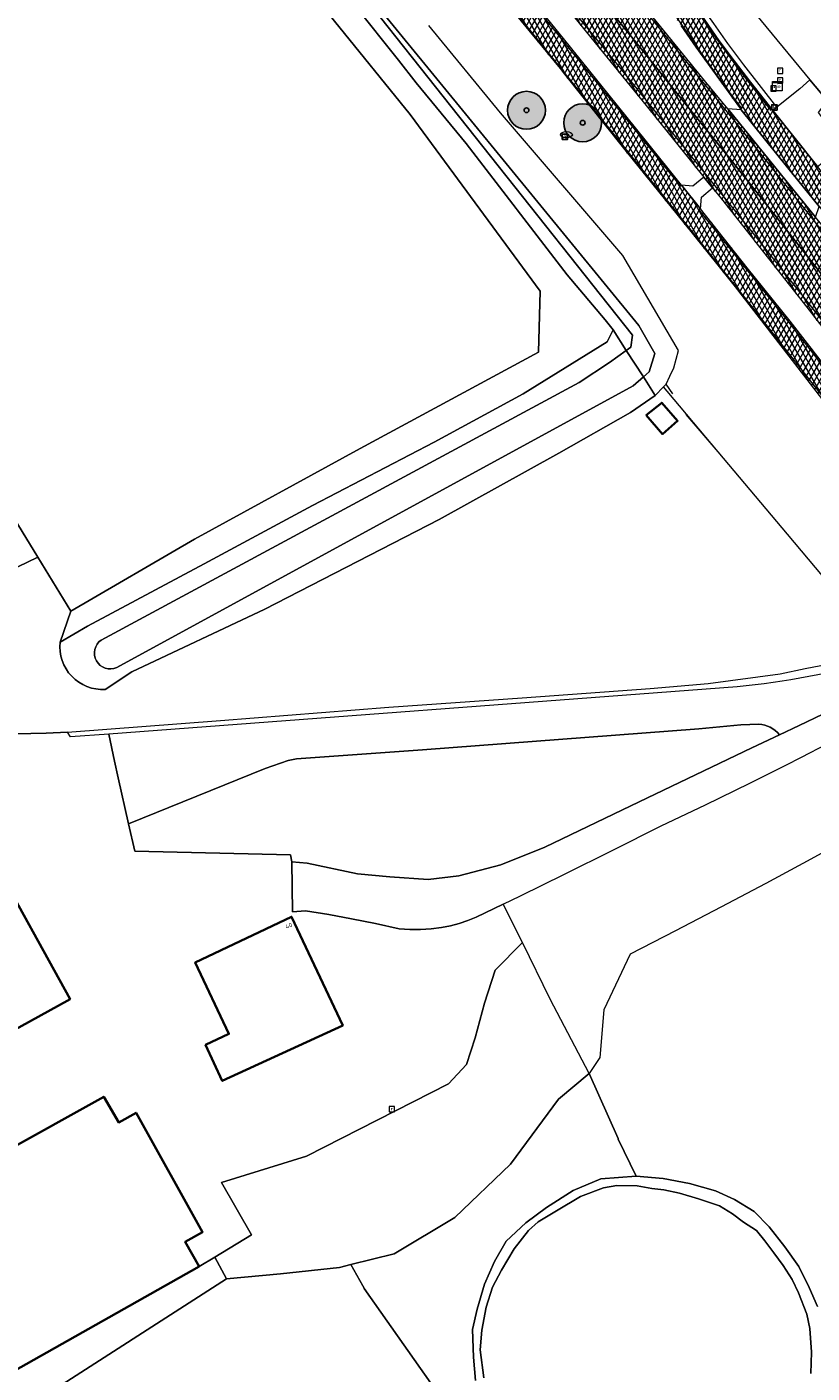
# Model space of a CAD drawing. Header units: metres. Extents: x 101608 to 104514, y 400798 to 405846.
# Tile 56 of 112: x 102473 to 102555, y 404566 to 404708. Entities that reach past the tile are written whole.
import ezdxf
from ezdxf.enums import TextEntityAlignment as Align

# ---------------------------------------------------------------- set-up
doc = ezdxf.new("R2010")
doc.units = ezdxf.units.M
for name, color, linetype, lineweight in [('B-WE-GR-BOOM-A', 63, 'Continuous', 25), ('B-WE-GR-BOOM-S', 90, 'Continuous', 25), ('B-WE-GR-BOUWLAND-GV', 80, 'Continuous', 13), ('B-WE-GR-GRAS-GV', 60, 'Continuous', 13), ('B-WE-GR-HOUTWAL-GV', 40, 'Continuous', 13), ('B-WE-IE-MEUBILAIR_WEGMEUBILAIR-S', 7, 'Continuous', 25), ('B-WE-IE-TERREINAFSCHEIDING_KUNSTMATIG_HEKWERK-G', 20, 'IE-TERREINAFSCHEIDING-KUNSTMATIG', 18), ('B-WE-KL-WATER-S', 170, 'Continuous', 25), ('B-WE-OG-BEBOUWING-GV', 7, 'Continuous', 35), ('B-WE-OG-BEBOUWING-T18', 7, 'Continuous', 18), ('B-WE-OG-BEBOUWING_SCHUUR-GV', 7, 'Continuous', 35), ('B-WE-OG-TERREIN_ERF-GV', 7, 'Continuous', 18), ('B-WE-OG-WATER-GV', 130, 'Continuous', 18), ('B-WE-OG-WATER_SLOOT-GV', 120, 'Continuous', 18), ('B-WE-RI-GWA_KOLK-S', 30, 'Continuous', 25), ('B-WE-RI-GWA_RIOOLPUT-S', 30, 'Continuous', 25), ('B-WE-RI-TERREINKAST-S', 7, 'Continuous', 25), ('B-WE-VH-GESLOTENVERHARDING_ASFALT-A-500', 12, 'Continuous', 18), ('B-WE-VH-KANTVERHARDING-G', 60, 'Continuous', 18), ('B-WE-VH-VERHARDING_ASFALT-GV', 252, 'Continuous', 18), ('B-WE-VH-VERHARDING_BETONSTRAATSTEEN-GV', 252, 'Continuous', 18), ('B-WE-VW-MARKERING_PICTOGRAM-G', 7, 'Continuous', 18)]:
    doc.layers.add(name, color=color, linetype=linetype, lineweight=lineweight)
doc.styles.add('NLCS-ISO', font='NLCS-ISO.ttf')
doc.styles.add('NLCS-ISO-M250-T18', font='NLCS-ISO.ttf', dxfattribs={"height": 0.45})
doc.linetypes.add('IE-TERREINAFSCHEIDING-KUNSTMATIG', pattern='A,4,[82,NLCS.SHX,S=0.75,R=90,X=0,Y=0],4,-2', length=10)
pattern_1 = [(60, (0, 0), (-0.4330127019, 0.25), []), (120, (0, 0), (-0.4330127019, -0.25), [])]

# ---------------------------------------------------------------- blocks, each defined once
blk = doc.blocks.new('SIE-WEG_VERKEERSBORD-SO')
at = {"color": 0, "linetype": 'ByBlock', "lineweight": -2}
blk.add_lwpolyline([(-1.125, -1.125), (1.125, -1.125), (1.125, 1.125), (-1.125, 1.125)], close=True, dxfattribs=at)
at = {"color": 0, "linetype": 'ByBlock', "lineweight": -2, "style": 'NLCS-ISO'}
blk.add_text('vb', height=1.5, dxfattribs=at).set_placement((0, 0), align=Align.MIDDLE_CENTER)
blk = doc.blocks.new('SRI-TERREINKAST-SO')
at = {"color": 0, "linetype": 'ByBlock', "lineweight": 18}
for points in [[(-2, 2), (2, 2), (2, 1.68), (-2, 1.68)], [(-2, 1.52), (2, 1.52), (2, -2), (-2, -2)]]:
    blk.add_lwpolyline(points, close=True, dxfattribs=at)
at = {"color": 0, "linetype": 'ByBlock', "lineweight": 18, "style": 'NLCS-ISO'}
blk.add_text('rio', height=1.5, dxfattribs=at).set_placement((0, 0), align=Align.MIDDLE_CENTER)
blk = doc.blocks.new('SRI-KOLK-SO')
at = {"color": 0, "linetype": 'ByBlock', "lineweight": -2}
blk.add_lwpolyline([(-1.125, -1.125), (1.125, -1.125), (1.125, 1.125), (-1.125, 1.125)], close=True, dxfattribs=at)
at = {"color": 0, "linetype": 'ByBlock', "lineweight": -2, "style": 'NLCS-ISO'}
blk.add_text('k', height=1.5, dxfattribs=at).set_placement((0, 0), align=Align.MIDDLE_CENTER)
blk = doc.blocks.new('SRI-PUT_INSPECTIEPUT_RIOOLPUT-SO')
at = {"color": 0, "linetype": 'ByBlock', "lineweight": 18}
blk.add_lwpolyline([(-1.12, -1.12), (1.12, -1.12), (1.12, 1.12), (-1.12, 1.12)], close=True, dxfattribs=at)
at = {"color": 0, "linetype": 'ByBlock', "lineweight": 18, "style": 'NLCS-ISO'}
blk.add_text('r', height=1.5, dxfattribs=at).set_placement((0, 0.28), align=Align.MIDDLE_CENTER)
blk = doc.blocks.new('SKL-WATER_BRANDKRAAN_BRANDPUT-SO')
at = {"color": 0, "linetype": 'ByBlock', "lineweight": 18}
blk.add_ellipse((0, 0), major_axis=(2.5, 0), ratio=0.54, dxfattribs=at)
at = {"color": 0, "linetype": 'ByBlock', "lineweight": 18, "style": 'NLCS-ISO'}
blk.add_text('bk', height=1.5, dxfattribs=at).set_placement((0.16, 0), align=Align.MIDDLE_CENTER)
blk = doc.blocks.new('SGR-BOOM_01-SO')
at = {"layer": 'B-WE-GR-BOOM-A'}
h = blk.add_hatch(color=256, dxfattribs=at)
h.dxf.hatch_style = 1
edge = h.paths.add_edge_path()
edge.add_arc((0, 0), 2, 0, 360)
at = {"color": 0, "linetype": 'ByBlock', "lineweight": -2}
for radius in [2, 0.25]:
    blk.add_circle((0, 0), radius, dxfattribs=at)

msp = doc.modelspace()

# ---------------------------------------------------------------- hatches: boundary and pattern name
at = {"layer": 'B-WE-VH-GESLOTENVERHARDING_ASFALT-A-500'}
h = msp.add_hatch(dxfattribs=at)
h.set_pattern_fill('AVH-ASFALT-SOD', color=256, scale=0.5, pattern_type=2)
h.set_pattern_definition(pattern_1)
h.paths.add_polyline_path([(102509.077, 404755.513), (102507.218, 404753.96), (102515.708, 404743.772), (102522.513, 404735.448), (102525.056, 404732.192), (102526.954, 404729.779), (102528.411, 404727.731), (102529.139, 404726.682), (102530.131, 404725.253), (102531.778, 404722.773), (102533.407, 404720.287), (102536.159, 404716.037), (102538.405, 404712.567), (102539.892, 404710.419), (102541.567, 404708.006), (102543.149, 404705.714), (102544.909, 404703.29), (102546.071, 404701.643), (102547.914, 404699.135), (102552.842, 404693.006), (102556.124, 404688.94), (102560.931, 404682.986), (102567.714, 404674.143), (102569.7, 404675.675), (102565.419, 404681.237), (102555.948, 404693.138), (102551.235, 404699.043), (102548.89, 404702.034), (102547.173, 404704.287), (102545.57, 404706.429), (102543.681, 404709.136), (102541.797, 404711.78), (102540.537, 404713.634), (102538.497, 404716.758), (102536.274, 404720.152), (102534.746, 404722.68), (102532.996, 404725.17), (102531.209, 404727.692), (102529.377, 404730.21), (102526.82, 404733.56), (102523.909, 404737.313), (102517.458, 404745.371)])
h = msp.add_hatch(dxfattribs=at)
h.set_pattern_fill('AVH-ASFALT-SOD', color=256, scale=0.5, pattern_type=2)
h.set_pattern_definition(pattern_1)
h.paths.add_polyline_path([(102504.01, 404751.281), (102503.786, 404751.095), (102501.623, 404749.288), (102503.963, 404746.486), (102511.53, 404737.295), (102526.559, 404718.845), (102534.07, 404709.616), (102537.857, 404704.965), (102542.284, 404699.422), (102546.441, 404694.335), (102550.965, 404688.672), (102555.453, 404682.983), (102560.733, 404676.222), (102564.343, 404671.543), (102566.653, 404673.325), (102566.874, 404673.495), (102557.074, 404686.187), (102555.748, 404687.821), (102546.502, 404699.217), (102544.522, 404701.657), (102530.638, 404718.736), (102520.507, 404731.122), (102511.611, 404741.965), (102504.141, 404751.123)])
h = msp.add_hatch(dxfattribs=at)
h.set_pattern_fill('AVH-ASFALT-SOD', color=256, scale=0.5, pattern_type=2)
h.set_pattern_definition(pattern_1)
h.paths.add_polyline_path([(102534.07, 404709.616), (102526.559, 404718.845), (102511.53, 404737.295), (102503.963, 404746.486), (102501.623, 404749.288), (102499.23, 404747.29), (102499.042, 404747.133), (102501.87, 404743.701), (102514.249, 404728.534), (102520.852, 404720.474), (102529.939, 404709.381), (102537.888, 404699.589), (102543.993, 404692.019), (102544.902, 404690.892), (102545.835, 404689.736), (102554.823, 404678.345), (102559.918, 404671.763), (102561.68, 404669.488), (102561.992, 404669.729), (102564.343, 404671.543), (102560.733, 404676.222), (102555.453, 404682.983), (102550.965, 404688.672), (102546.441, 404694.335), (102542.284, 404699.422), (102537.857, 404704.965)])
h = msp.add_hatch(dxfattribs=at)
h.set_pattern_fill('AVH-ASFALT-SOD', color=256, scale=0.5, pattern_type=2)
h.set_pattern_definition(pattern_1)
h.paths.add_polyline_path([(102497.238, 404745.626), (102497.143, 404745.546), (102495.651, 404744.301), (102495.515, 404744.187), (102498.837, 404740.153), (102504.67, 404732.916), (102511.706, 404724.245), (102518.188, 404716.483), (102523.758, 404709.65), (102528.831, 404703.47), (102529.153, 404703.067), (102535.783, 404694.741), (102542.591, 404686.306), (102547.279, 404680.481), (102552.955, 404673.174), (102556.148, 404669.029), (102557.988, 404666.641), (102558.151, 404666.766), (102559.729, 404667.984), (102559.879, 404668.099), (102559.4, 404668.733), (102558.079, 404670.429), (102553.091, 404676.837), (102548.562, 404682.476), (102543.636, 404688.676), (102541.638, 404691.178), (102537.788, 404695.961), (102529.193, 404706.634), (102522.882, 404714.395), (102516.619, 404722.024), (102510.87, 404728.962), (102503.846, 404737.605)])

# ---------------------------------------------------------------- linework, layer by layer
at = {"layer": 'B-WE-GR-BOUWLAND-GV', "flags": 128}
msp.add_lwpolyline([(102389.397, 404677.238), (102437.341, 404704.958), (102450.888, 404686.776), (102466.753, 404663.425), (102473.774, 404652.002), (102477.27, 404646.313), (102490.282, 404653.889), (102507.751, 404663.425), (102526.557, 404673.586), (102526.735, 404680.003), (102513.009, 404698.63), (102497.056, 404718.327)], dxfattribs=at)
at = {"layer": 'B-WE-GR-GRAS-GV', "flags": 128}
for points in [[(102497.056, 404718.327), (102513.009, 404698.63), (102526.735, 404680.003), (102526.557, 404673.586), (102507.751, 404663.425), (102490.282, 404653.889), (102477.27, 404646.313), (102476.139, 404643.029), (102479.024, 404644.713), (102491.322, 404651.286), (102502.722, 404657.426), (102515.567, 404664.111), (102524.921, 404669.198), (102533.779, 404674.693), (102534.22, 404675.529), (102534.415, 404675.94), (102533.596, 404677.011), (102529.559, 404681.741), (102518.943, 404695.563), (102513.67, 404701.977), (102511.801, 404704.366), (102507.192, 404710.114)], [(102400.689, 404662.278), (102435.035, 404681.444), (102459.63, 404637.369), (102461.428, 404635.439), (102462.408, 404633.88), (102464.725, 404633.456), (102469.805, 404633.345), (102474.64, 404633.456), (102476.912, 404633.56), (102493.039, 404634.778), (102510.778, 404636.197), (102524.839, 404637.17), (102538.321, 404638.142), (102544.445, 404638.694), (102552.014, 404639.693), (102554.668, 404640.244), (102562.39, 404641.739), (102562.189, 404643.22), (102557.951, 404648.268), (102552.803, 404654.394)], [(102552.803, 404654.394), (102545.49, 404663.104), (102540.099, 404669.491), (102539.713, 404669.937), (102538.847, 404669.037), (102536.258, 404667.248), (102528.704, 404662.934), (102516.064, 404655.94), (102497.699, 404646.514), (102483.685, 404639.914), (102480.877, 404638.055)], [(102549.782, 404634.377), (102547.87, 404634.338), (102543.455, 404633.904), (102514.322, 404631.697), (102501.037, 404630.751), (102500.15, 404630.573), (102497.745, 404629.706), (102483.337, 404623.898), (102483.986, 404621.008), (102500.412, 404620.617), (102500.558, 404619.899), (102502.178, 404619.728), (102507.462, 404618.626), (102510.882, 404618.322), (102514.915, 404618.032), (102518.139, 404618.424), (102522.576, 404619.571), (102527.218, 404621.444), (102537.174, 404626.213)], [(102537.174, 404626.213), (102549.04, 404631.897), (102551.944, 404633.275)], [(102559.986, 404622.757), (102555.262, 404620.168), (102550.519, 404617.613), (102545.764, 404615.096), (102540.99, 404612.614), (102536.199, 404610.167), (102533.426, 404604.283), (102533.01, 404599.261), (102531.892, 404597.597), (102534.932, 404590.717), (102534.964, 404590.65), (102536.837, 404586.779), (102539.676, 404586.523), (102542.455, 404585.991), (102545.195, 404585.222), (102547.225, 404584.315), (102549.294, 404583.034), (102550.871, 404581.437), (102552.507, 404579.309), (102553.986, 404577.259), (102555.07, 404575.031), (102555.957, 404573.041)]]:
    msp.add_lwpolyline(points, dxfattribs=at)
at = {"layer": 'B-WE-GR-GRAS-GV'}
msp.add_lwpolyline([(102476.139, 404643.029), (102477.27, 404646.313), (102473.774, 404652.002), (102471.655, 404650.97), (102468.669, 404656.362), (102461.093, 404667.592), (102452.626, 404678.688), (102446.388, 404687.779), (102439.569, 404697.717), (102437.519, 404700.791), (102416.53, 404689.784), (102393.536, 404677.529), (102390.486, 404675.795)], dxfattribs=at)
at = {"layer": 'B-WE-GR-GRAS-GV', "flags": 128}
msp.add_lwpolyline([(102537.886, 404666.948), (102539.541, 404668.264), (102541.219, 404666.344), (102539.627, 404664.952)], close=True, dxfattribs=at)
at = {"layer": 'B-WE-GR-GRAS-GV'}
for points in [[(102480.877, 404638.055, -0.4668026), (102476.139, 404643.029)], [(102551.944, 404633.275, 0.227115), (102549.782, 404634.377)]]:
    msp.add_lwpolyline(points, format="xyb", dxfattribs=at)
at = {"layer": 'B-WE-GR-HOUTWAL-GV', "flags": 128}
for points in [[(102473.375, 404562.913), (102493.653, 404575.955), (102492.443, 404578.248), (102490.792, 404577.248)], [(102490.792, 404577.248), (102471.179, 404566.199)], [(102539.743, 404522.937), (102542.976, 404525.978), (102543.016, 404526.017), (102535.036, 404536.103), (102526.362, 404547.065), (102522.882, 404554.039), (102508.19, 404574.923), (102508.163, 404574.971), (102508.026, 404575.215), (102506.777, 404577.441), (102505.567, 404577.142), (102499.339, 404576.466), (102493.653, 404575.955), (102473.375, 404562.913)]]:
    msp.add_lwpolyline(points, dxfattribs=at)
at = {"layer": 'B-WE-IE-TERREINAFSCHEIDING_KUNSTMATIG_HEKWERK-G', "flags": 128}
for points in [[(102540.706, 404669.188), (102539.991, 404670.226)], [(102564.202, 404641.068), (102562.189, 404643.22), (102557.951, 404648.268), (102552.803, 404654.394), (102545.49, 404663.104), (102542.103, 404667.019)]]:
    msp.add_lwpolyline(points, dxfattribs=at)
at = {"layer": 'B-WE-OG-BEBOUWING-GV', "flags": 128}
for points in [[(102453.481, 404592.338), (102477.171, 404605.421), (102468.906, 404620.387), (102443.076, 404606.123)], [(102471.179, 404566.199), (102490.792, 404577.248)]]:
    msp.add_lwpolyline(points, dxfattribs=at)
msp.add_lwpolyline([(102505.911, 404602.637), (102500.524, 404614.107), (102490.37, 404609.288), (102493.919, 404601.756), (102491.457, 404600.599), (102493.219, 404596.798)], close=True, dxfattribs=at)
at = {"layer": 'B-WE-OG-BEBOUWING-GV'}
msp.add_lwpolyline([(102490.792, 404577.248), (102489.32, 404579.863), (102491.152, 404580.878), (102484.137, 404593.448), (102482.303, 404592.425), (102480.725, 404595.127), (102459.659, 404583.432)], dxfattribs=at)
at = {"layer": 'B-WE-OG-BEBOUWING_SCHUUR-GV', "flags": 128}
msp.add_lwpolyline([(102537.886, 404666.948), (102539.627, 404664.952), (102541.219, 404666.344), (102539.541, 404668.264)], close=True, dxfattribs=at)
at = {"layer": 'B-WE-OG-TERREIN_ERF-GV', "flags": 128}
for points in [[(102543.741, 404716.158), (102555.164, 404702.283), (102557.019, 404700.053)], [(102443.076, 404606.123), (102468.906, 404620.387), (102477.171, 404605.421), (102453.481, 404592.338)], [(102519.924, 404565.242), (102519.695, 404567.688), (102519.59, 404570.617), (102520.076, 404572.739), (102520.852, 404575.37), (102521.916, 404577.767), (102523.145, 404579.904), (102525.228, 404581.853), (102527.385, 404583.48), (102530.194, 404585.262), (102533.134, 404586.492), (102536.837, 404586.779), (102534.964, 404590.65), (102534.932, 404590.717), (102531.892, 404597.597), (102528.659, 404594.873), (102523.591, 404588.033), (102517.727, 404582.408), (102511.354, 404578.57), (102506.777, 404577.441), (102508.026, 404575.215), (102508.163, 404574.971), (102508.19, 404574.923), (102522.882, 404554.039)], [(102459.659, 404583.432), (102480.725, 404595.127)]]:
    msp.add_lwpolyline(points, dxfattribs=at)
for points in [[(102537.886, 404666.948), (102539.627, 404664.952), (102541.219, 404666.344), (102539.541, 404668.264)], [(102490.37, 404609.288), (102500.524, 404614.107), (102505.911, 404602.637), (102493.219, 404596.798), (102491.457, 404600.599), (102493.919, 404601.756)], [(102524.863, 404611.401), (102521.974, 404608.476), (102520.875, 404604.989), (102519.883, 404601.348), (102518.967, 404598.524), (102517.054, 404596.511), (102502.094, 404588.88), (102493.135, 404586.111), (102496.315, 404580.592), (102492.443, 404578.248), (102493.653, 404575.955), (102499.339, 404576.466), (102505.567, 404577.142), (102506.777, 404577.441), (102511.354, 404578.57), (102517.727, 404582.408), (102523.591, 404588.033), (102528.659, 404594.873), (102531.892, 404597.597), (102527.783, 404605.403)]]:
    msp.add_lwpolyline(points, close=True, dxfattribs=at)
at = {"layer": 'B-WE-OG-TERREIN_ERF-GV'}
msp.add_lwpolyline([(102480.725, 404595.127), (102482.303, 404592.425), (102484.137, 404593.448), (102491.152, 404580.878), (102489.32, 404579.863), (102490.792, 404577.248), (102492.443, 404578.248), (102496.315, 404580.592), (102493.135, 404586.111), (102502.094, 404588.88), (102517.054, 404596.511), (102518.967, 404598.524), (102519.883, 404601.348), (102520.875, 404604.989), (102521.974, 404608.476), (102524.863, 404611.401), (102522.84, 404615.439), (102519.98, 404614.057), (102519.093, 404613.701), (102518.186, 404613.399), (102517.263, 404613.153), (102516.326, 404612.963), (102515.221, 404612.814), (102514.108, 404612.743), (102512.994, 404612.75), (102511.882, 404612.837), (102509.375, 404613.391), (102506.857, 404613.896), (102504.436, 404614.334), (102502.008, 404614.726), (102500.615, 404614.612), (102500.558, 404619.899), (102500.412, 404620.617), (102483.986, 404621.008), (102483.337, 404623.898), (102482.252, 404628.725), (102481.855, 404630.493), (102481.254, 404633.346), (102477.231, 404633.049), (102476.912, 404633.56), (102474.64, 404633.456), (102469.805, 404633.345)], dxfattribs=at)
at = {"layer": 'B-WE-OG-WATER-GV', "flags": 128}
for points in [[(102504.922, 404715.169), (102536.452, 404675.386), (102536.284, 404674.107), (102535.809, 404673.768), (102537.602, 404670.976), (102538.211, 404671.506), (102538.798, 404673.445), (102537.139, 404676.382), (102505.195, 404715.429)], [(102536.539, 404670.05), (102537.602, 404670.976), (102535.809, 404673.768), (102534.036, 404672.502), (102530.839, 404670.383), (102480.469, 404643.258)], [(102482.088, 404640.36), (102536.539, 404670.05)], [(102555.245, 404565.979), (102555.326, 404568.231), (102555.149, 404570.715), (102554.833, 404572.213), (102553.966, 404574.479), (102553.296, 404575.879), (102552.33, 404577.338), (102551.344, 404578.678), (102550.398, 404579.959), (102549.531, 404581.043), (102548.171, 404581.93), (102547.008, 404582.797), (102545.628, 404583.625), (102543.401, 404584.374), (102541.41, 404584.966), (102539.774, 404585.34), (102538.513, 404585.478), (102536.936, 404585.734), (102534.796, 404585.771), (102533.398, 404585.546), (102530.974, 404584.636), (102528.463, 404583.098), (102526.522, 404581.94), (102525.513, 404581.029), (102523.97, 404579.126), (102522.644, 404576.873), (102521.704, 404575.081), (102521.051, 404572.973), (102520.57, 404570.523), (102520.415, 404568.45), (102520.797, 404565.525)]]:
    msp.add_lwpolyline(points, dxfattribs=at)
at = {"layer": 'B-WE-OG-WATER-GV'}
msp.add_lwpolyline([(102480.469, 404643.258, 0.9168546), (102482.088, 404640.36)], format="xyb", dxfattribs=at)
at = {"layer": 'B-WE-OG-WATER_SLOOT-GV', "flags": 128}
for points in [[(102505.195, 404715.429), (102537.139, 404676.382), (102538.798, 404673.445), (102538.211, 404671.506), (102537.602, 404670.976), (102538.847, 404669.037), (102539.713, 404669.937), (102539.991, 404670.226), (102540.383, 404671.058), (102540.801, 404671.943), (102541.295, 404673.764), (102535.429, 404683.786), (102522.536, 404698.806), (102514.981, 404708.005)], [(102507.192, 404710.114), (102511.801, 404704.366), (102513.67, 404701.977), (102518.943, 404695.563), (102529.559, 404681.741), (102533.596, 404677.011), (102534.415, 404675.94), (102535.809, 404673.768), (102536.284, 404674.107), (102536.452, 404675.386), (102504.922, 404715.169)], [(102390.486, 404675.795), (102393.536, 404677.529), (102416.53, 404689.784), (102437.519, 404700.791), (102439.569, 404697.717), (102446.388, 404687.779), (102452.626, 404678.688), (102461.093, 404667.592), (102468.669, 404656.362), (102471.655, 404650.97), (102473.774, 404652.002), (102466.753, 404663.425), (102450.888, 404686.776), (102437.341, 404704.958), (102389.397, 404677.238)], [(102480.469, 404643.258), (102530.839, 404670.383), (102534.036, 404672.502), (102535.809, 404673.768), (102534.415, 404675.94), (102534.22, 404675.529), (102533.779, 404674.693), (102524.921, 404669.198), (102515.567, 404664.111), (102502.722, 404657.426), (102491.322, 404651.286), (102479.024, 404644.713), (102476.139, 404643.029)], [(102497.699, 404646.514), (102516.064, 404655.94), (102528.704, 404662.934), (102536.258, 404667.248), (102538.847, 404669.037), (102537.602, 404670.976), (102536.539, 404670.05), (102482.088, 404640.36)], [(102480.877, 404638.055), (102483.685, 404639.914), (102497.699, 404646.514)], [(102555.957, 404573.041), (102555.07, 404575.031), (102553.986, 404577.259), (102552.507, 404579.309), (102550.871, 404581.437), (102549.294, 404583.034), (102547.225, 404584.315), (102545.195, 404585.222), (102542.455, 404585.991), (102539.676, 404586.523), (102536.837, 404586.779), (102533.134, 404586.492), (102530.194, 404585.262), (102527.385, 404583.48), (102525.228, 404581.853), (102523.145, 404579.904), (102521.916, 404577.767), (102520.852, 404575.37), (102520.076, 404572.739), (102519.59, 404570.617), (102519.695, 404567.688), (102519.924, 404565.242)], [(102520.797, 404565.525), (102520.415, 404568.45), (102520.57, 404570.523), (102521.051, 404572.973), (102521.704, 404575.081), (102522.644, 404576.873), (102523.97, 404579.126), (102525.513, 404581.029), (102526.522, 404581.94), (102528.463, 404583.098), (102530.974, 404584.636), (102533.398, 404585.546), (102534.796, 404585.771), (102536.936, 404585.734), (102538.513, 404585.478), (102539.774, 404585.34), (102541.41, 404584.966), (102543.401, 404584.374), (102545.628, 404583.625), (102547.008, 404582.797), (102548.171, 404581.93), (102549.531, 404581.043), (102550.398, 404579.959), (102551.344, 404578.678), (102552.33, 404577.338), (102553.296, 404575.879), (102553.966, 404574.479), (102554.833, 404572.213), (102555.149, 404570.715), (102555.326, 404568.231), (102555.245, 404565.979)]]:
    msp.add_lwpolyline(points, dxfattribs=at)
at = {"layer": 'B-WE-OG-WATER_SLOOT-GV'}
for points in [[(102482.088, 404640.36, -0.9168546), (102480.469, 404643.258)], [(102476.139, 404643.029, 0.4668026), (102480.877, 404638.055)]]:
    msp.add_lwpolyline(points, format="xyb", dxfattribs=at)
at = {"layer": 'B-WE-VH-KANTVERHARDING-G', "flags": 128}
msp.add_lwpolyline([(102504.01, 404751.281), (102503.786, 404751.095), (102501.623, 404749.288), (102503.963, 404746.486), (102511.53, 404737.295), (102526.559, 404718.845), (102534.07, 404709.616), (102537.857, 404704.965), (102542.284, 404699.422), (102546.441, 404694.335), (102550.965, 404688.672), (102555.453, 404682.983), (102560.733, 404676.222), (102564.343, 404671.543), (102566.653, 404673.325), (102566.874, 404673.495), (102557.074, 404686.187), (102555.748, 404687.821), (102546.502, 404699.217), (102544.522, 404701.657), (102530.638, 404718.736), (102520.507, 404731.122), (102511.611, 404741.965), (102504.141, 404751.123)], close=True, dxfattribs=at)
for points in [[(102523.758, 404709.65), (102528.831, 404703.47), (102529.153, 404703.067), (102535.783, 404694.741), (102542.591, 404686.306), (102547.279, 404680.481), (102552.955, 404673.174), (102556.148, 404669.029), (102557.988, 404666.641), (102558.151, 404666.766), (102559.729, 404667.984), (102559.879, 404668.099), (102559.4, 404668.733), (102558.079, 404670.429), (102553.091, 404676.837), (102548.562, 404682.476), (102543.636, 404688.676), (102541.638, 404691.178), (102537.788, 404695.961), (102529.193, 404706.634), (102522.882, 404714.395)], [(102529.939, 404709.381), (102537.888, 404699.589), (102543.993, 404692.019), (102544.902, 404690.892), (102545.835, 404689.736), (102554.823, 404678.345), (102559.918, 404671.763), (102561.68, 404669.488), (102561.992, 404669.729), (102564.343, 404671.543), (102560.733, 404676.222), (102555.453, 404682.983), (102550.965, 404688.672), (102546.441, 404694.335), (102542.284, 404699.422), (102537.857, 404704.965), (102534.07, 404709.616)], [(102541.567, 404708.006), (102543.149, 404705.714), (102544.909, 404703.29), (102546.071, 404701.643), (102547.914, 404699.135), (102552.842, 404693.006), (102556.124, 404688.94), (102560.931, 404682.986), (102567.714, 404674.143), (102569.7, 404675.675), (102565.419, 404681.237), (102555.948, 404693.138), (102551.235, 404699.043), (102548.89, 404702.034), (102547.173, 404704.287), (102545.57, 404706.429), (102543.681, 404709.136)]]:
    msp.add_lwpolyline(points, dxfattribs=at)
at = {"layer": 'B-WE-VH-VERHARDING_ASFALT-GV', "flags": 128}
msp.add_lwpolyline([(102504.01, 404751.281), (102503.786, 404751.095), (102501.623, 404749.288), (102503.963, 404746.486), (102511.53, 404737.295), (102526.559, 404718.845), (102534.07, 404709.616), (102537.857, 404704.965), (102542.284, 404699.422), (102546.441, 404694.335), (102550.965, 404688.672), (102555.453, 404682.983), (102560.733, 404676.222), (102564.343, 404671.543), (102566.653, 404673.325), (102566.874, 404673.495), (102557.074, 404686.187), (102555.748, 404687.821), (102546.502, 404699.217), (102544.522, 404701.657), (102530.638, 404718.736), (102520.507, 404731.122), (102511.611, 404741.965), (102504.141, 404751.123)], close=True, dxfattribs=at)
for points in [[(102523.758, 404709.65), (102528.831, 404703.47), (102529.153, 404703.067), (102535.783, 404694.741), (102542.591, 404686.306), (102547.279, 404680.481), (102552.955, 404673.174), (102556.148, 404669.029), (102557.988, 404666.641), (102558.151, 404666.766), (102559.729, 404667.984), (102559.879, 404668.099), (102559.4, 404668.733), (102558.079, 404670.429), (102553.091, 404676.837), (102548.562, 404682.476), (102543.636, 404688.676), (102541.638, 404691.178), (102537.788, 404695.961), (102529.193, 404706.634), (102522.882, 404714.395)], [(102529.939, 404709.381), (102537.888, 404699.589), (102543.993, 404692.019), (102544.902, 404690.892), (102545.835, 404689.736), (102554.823, 404678.345), (102559.918, 404671.763), (102561.68, 404669.488), (102561.992, 404669.729), (102564.343, 404671.543), (102560.733, 404676.222), (102555.453, 404682.983), (102550.965, 404688.672), (102546.441, 404694.335), (102542.284, 404699.422), (102537.857, 404704.965), (102534.07, 404709.616)], [(102541.567, 404708.006), (102543.149, 404705.714), (102544.909, 404703.29), (102546.071, 404701.643), (102547.914, 404699.135), (102552.842, 404693.006), (102556.124, 404688.94), (102560.931, 404682.986), (102567.714, 404674.143), (102569.7, 404675.675), (102565.419, 404681.237), (102555.948, 404693.138), (102551.235, 404699.043), (102548.89, 404702.034), (102547.173, 404704.287), (102545.57, 404706.429), (102543.681, 404709.136)], [(102551.944, 404633.275), (102554.029, 404634.264), (102559.006, 404636.652), (102563.242, 404639.417), (102564.648, 404640.334), (102564.202, 404641.068), (102562.189, 404643.22), (102562.39, 404641.739), (102562.474, 404641.125)], [(102547.492, 404638.324), (102481.254, 404633.346), (102481.855, 404630.493), (102482.252, 404628.725), (102483.337, 404623.898), (102497.745, 404629.706), (102500.15, 404630.573), (102501.037, 404630.751), (102514.322, 404631.697), (102543.455, 404633.904)], [(102559.006, 404636.652), (102554.029, 404634.264), (102551.944, 404633.275), (102549.04, 404631.897), (102537.174, 404626.213), (102527.218, 404621.444), (102522.576, 404619.571), (102518.139, 404618.424), (102514.915, 404618.032), (102510.882, 404618.322), (102507.462, 404618.626), (102502.178, 404619.728), (102500.558, 404619.899), (102500.615, 404614.612), (102502.008, 404614.726), (102504.436, 404614.334), (102506.857, 404613.896), (102509.375, 404613.391), (102511.882, 404612.837), (102512.994, 404612.75), (102514.108, 404612.743), (102515.221, 404612.814), (102516.326, 404612.963), (102517.263, 404613.153), (102518.186, 404613.399), (102519.093, 404613.701), (102519.98, 404614.057), (102522.84, 404615.439), (102524.642, 404616.309), (102529.292, 404618.584), (102534.4, 404621.117), (102539.492, 404623.677), (102544.164, 404625.896), (102548.812, 404628.165), (102552.632, 404630.085), (102554.271, 404630.908), (102559.696, 404633.719)], [(102543.455, 404633.904), (102547.87, 404634.338), (102549.782, 404634.377)]]:
    msp.add_lwpolyline(points, dxfattribs=at)
at = {"layer": 'B-WE-VH-VERHARDING_ASFALT-GV'}
for points in [[(102562.474, 404641.125, -0.0436926), (102547.492, 404638.324)], [(102549.782, 404634.377, -0.227115), (102551.944, 404633.275)]]:
    msp.add_lwpolyline(points, format="xyb", dxfattribs=at)
at = {"layer": 'B-WE-VH-VERHARDING_BETONSTRAATSTEEN-GV', "flags": 128}
for points in [[(102540.537, 404713.634), (102541.797, 404711.78), (102543.681, 404709.136), (102545.57, 404706.429), (102547.173, 404704.287), (102548.89, 404702.034), (102551.235, 404699.043), (102551.666, 404699.39), (102548.201, 404703.875), (102546.493, 404706.115), (102545.018, 404708.216), (102542.854, 404711.259), (102540.966, 404713.93)], [(102556.584, 404698.122), (102556.057, 404698.827), (102557.019, 404700.053), (102555.164, 404702.283), (102554.098, 404701.346), (102551.666, 404699.39), (102551.235, 404699.043), (102555.948, 404693.138), (102556.421, 404693.513), (102558.684, 404695.313)], [(102547.914, 404699.135), (102546.502, 404699.217), (102555.748, 404687.821), (102556.124, 404688.94), (102552.842, 404693.006)], [(102544.902, 404690.892), (102543.993, 404692.019), (102542.804, 404691.068), (102541.638, 404691.178), (102543.636, 404688.676), (102543.722, 404689.93)]]:
    msp.add_lwpolyline(points, close=True, dxfattribs=at)
at = {"layer": 'B-WE-VW-MARKERING_PICTOGRAM-G', "flags": 128}
for points in [[(102502.982, 404762.69), (102509.021, 404755.303), (102517.285, 404745.265), (102523.914, 404737.066), (102526.746, 404733.478), (102529.317, 404730.061), (102531.143, 404727.565), (102532.966, 404724.955), (102534.73, 404722.254), (102536.503, 404719.56), (102538.619, 404716.221), (102540.311, 404713.74), (102541.747, 404711.645), (102543.868, 404708.657), (102545.76, 404705.987), (102547.365, 404703.778), (102548.59, 404702.162), (102551.045, 404699.057)], [(102548.018, 404699.227), (102546.136, 404701.731), (102544.933, 404703.391), (102543.247, 404705.782), (102541.654, 404708.11), (102539.954, 404710.535), (102538.473, 404712.712), (102536.223, 404716.115), (102533.468, 404720.366), (102531.954, 404722.79), (102530.263, 404725.321), (102529.227, 404726.815), (102528.446, 404727.872), (102526.99, 404729.842), (102525.14, 404732.319), (102522.581, 404735.584), (102515.765, 404743.97), (102507.38, 404754.193), (102502.467, 404760.065)], [(102491.54, 404752.343), (102495.273, 404747.821), (102497.143, 404745.546), (102502.281, 404739.29), (102511.228, 404728.296), (102520.011, 404717.629), (102529.014, 404706.54), (102537.644, 404695.862), (102541.44, 404691.151)], [(102503.786, 404751.095), (102504.225, 404750.565), (102509.227, 404744.497), (102513.4, 404739.418), (102517.436, 404734.525), (102522.167, 404728.75), (102531.766, 404717.029), (102536.47, 404711.238), (102542.963, 404703.172), (102547.341, 404697.75), (102554.685, 404688.562), (102560.018, 404681.842), (102565.893, 404674.322), (102566.653, 404673.325)], [(102499.23, 404747.29), (102502.03, 404743.923), (102508.26, 404736.36), (102514.277, 404729.021), (102521.695, 404719.963), (102528.467, 404711.657), (102535.014, 404703.672), (102543.41, 404693.267), (102549.473, 404685.742), (102555.485, 404678.144), (102561.41, 404670.492), (102561.992, 404669.729)], [(102572.689, 404647.486), (102563.172, 404660.212), (102558.151, 404666.766), (102556.272, 404669.219), (102549.26, 404678.16), (102542.651, 404686.454), (102535.878, 404694.869), (102528.94, 404703.482), (102523.87, 404709.737)], [(102537.857, 404704.965), (102534.07, 404709.616)], [(102542.284, 404699.422), (102537.857, 404704.965)], [(102546.441, 404694.335), (102542.284, 404699.422)], [(102550.965, 404688.672), (102546.441, 404694.335)], [(102572.928, 404650.575), (102566, 404659.733), (102559.729, 404667.984), (102558.408, 404669.722), (102552.722, 404677.042), (102546.541, 404684.746), (102543.444, 404688.625)], [(102555.453, 404682.983), (102550.965, 404688.672)]]:
    msp.add_lwpolyline(points, dxfattribs=at)

# ---------------------------------------------------------------- block references
at = {"layer": 'B-WE-GR-BOOM-S'}
for p in [(102525.287, 404699.074), (102531.208, 404697.756)]:
    msp.add_blockref('SGR-BOOM_01-SO', p, dxfattribs=at)
at = {"layer": 'B-WE-IE-MEUBILAIR_WEGMEUBILAIR-S', "xscale": 0.25, "yscale": 0.25, "zscale": 0.25}
msp.add_blockref('SIE-WEG_VERKEERSBORD-SO', (102529.317, 404696.271), dxfattribs=at)
at = {"layer": 'B-WE-KL-WATER-S', "xscale": 0.25, "yscale": 0.25, "zscale": 0.25}
msp.add_blockref('SKL-WATER_BRANDKRAAN_BRANDPUT-SO', (102529.497, 404696.505), dxfattribs=at)
at = {"layer": 'B-WE-RI-GWA_KOLK-S', "xscale": 0.25, "yscale": 0.25, "zscale": 0.25}
msp.add_blockref('SRI-KOLK-SO', (102551.425, 404699.369), dxfattribs=at)
at = {"layer": 'B-WE-RI-GWA_RIOOLPUT-S', "xscale": 0.25, "yscale": 0.25, "zscale": 0.25}
for p in [(102552.01, 404703.244), (102551.316, 404701.385), (102552.017, 404702.22), (102511.107, 404593.816)]:
    msp.add_blockref('SRI-PUT_INSPECTIEPUT_RIOOLPUT-SO', p, dxfattribs=at)
at = {"layer": 'B-WE-RI-TERREINKAST-S', "xscale": 0.25, "yscale": 0.25, "zscale": 0.25}
msp.add_blockref('SRI-TERREINKAST-SO', (102551.726, 404701.612), dxfattribs=at)

# ---------------------------------------------------------------- texts
at = {"layer": 'B-WE-OG-BEBOUWING-T18', "style": 'NLCS-ISO-M250-T18'}
msp.add_text('40', height=0.45, rotation=25.2, dxfattribs=at).set_placement((102500.231, 404613.157), align=Align.MIDDLE)

doc.saveas('drawing.dxf')
